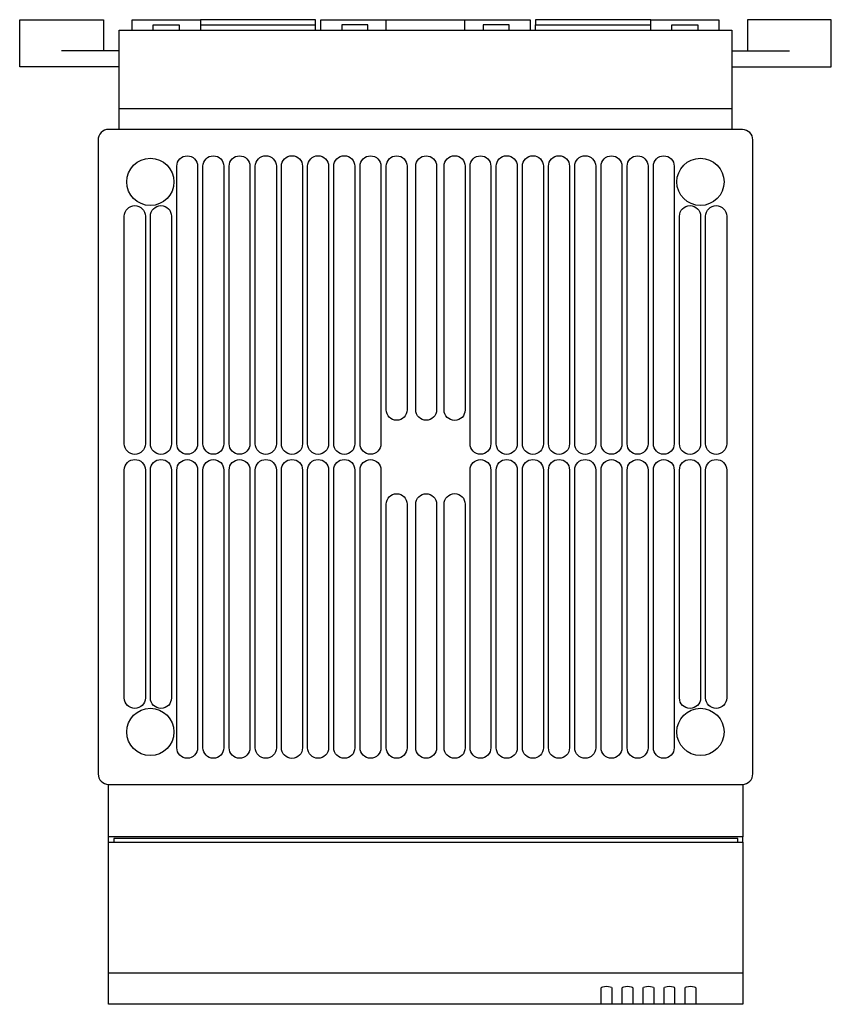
# Model space of a CAD drawing. Header units: millimetres. Extents: x 952 to 1780, y 444 to 1117.
# Tile 2 of 14: x 1262 to 1417, y 483 to 671. Entities that reach past the tile are written whole.
import ezdxf

# ---------------------------------------------------------------- set-up
doc = ezdxf.new("R2010")
doc.units = ezdxf.units.MM
doc.layers.add('PDF_Geometry', color=7, linetype='Continuous')

msp = doc.modelspace()

# ---------------------------------------------------------------- linework, layer by layer
at = {"layer": 'PDF_Geometry', "lineweight": -3}
for points in [[(1280.77, 662.25), (1269.76, 662.25), (1268.62, 662.25), (1267.48, 662.25), (1266.42, 662.25), (1265.44, 662.25), (1264.51, 662.25), (1263.71, 662.25), (1263.03, 662.25), (1262.48, 662.25), (1262.06, 662.25), (1261.84, 662.25), (1261.76, 662.25), (1261.76, 671.23), (1261.84, 671.23), (1262.06, 671.23), (1262.48, 671.23), (1263.03, 671.23), (1263.71, 671.23), (1264.51, 671.23), (1265.44, 671.23), (1266.42, 671.23), (1267.48, 671.23), (1268.62, 671.23), (1269.76, 671.23), (1270.91, 671.23), (1272.01, 671.23), (1273.06, 671.23), (1274.08, 671.23), (1275.01, 671.23), (1275.82, 671.23), (1276.49, 671.23), (1277.04, 671.23), (1277.43, 671.23), (1277.68, 671.23), (1277.76, 671.23), (1277.76, 665.26)], [(1283.27, 669.24), (1283.27, 671.23), (1296.27, 671.23), (1296.27, 669.24)], [(1287.25, 669.24), (1287.25, 670.25), (1292.24, 670.25), (1292.24, 669.24)], [(1318.28, 669.24), (1318.28, 670.25), (1318.28, 671.23), (1296.27, 671.23)], [(1296.27, 670.25), (1318.28, 670.25)], [(1319.26, 669.24), (1319.26, 671.23), (1331.79, 671.23), (1346.78, 671.23), (1359.31, 671.23), (1359.31, 669.24)], [(1328.28, 669.24), (1328.28, 670.25), (1323.28, 670.25), (1323.28, 669.24)], [(1331.79, 669.24), (1331.79, 671.23)], [(1346.78, 669.24), (1346.78, 671.23)], [(1355.29, 669.24), (1355.29, 670.25), (1350.29, 670.25), (1350.29, 669.24)], [(1382.3, 671.23), (1360.28, 671.23), (1360.28, 670.25), (1382.3, 670.25)], [(1360.28, 669.24), (1360.28, 670.25)], [(1382.3, 669.24), (1382.3, 671.23), (1395.3, 671.23), (1395.3, 669.24)], [(1386.32, 669.24), (1386.32, 670.25), (1391.32, 670.25), (1391.32, 669.24)], [(1397.8, 662.25), (1408.81, 662.25), (1409.95, 662.25), (1411.09, 662.25), (1412.15, 662.25), (1413.12, 662.25), (1414.06, 662.25), (1414.86, 662.25), (1415.54, 662.25), (1416.09, 662.25), (1416.51, 662.25), (1416.72, 662.25), (1416.81, 662.25), (1416.81, 671.23), (1416.72, 671.23), (1416.51, 671.23), (1416.09, 671.23), (1415.54, 671.23), (1414.86, 671.23), (1414.06, 671.23), (1413.12, 671.23), (1412.15, 671.23), (1411.09, 671.23), (1409.95, 671.23), (1408.81, 671.23), (1407.66, 671.23), (1406.56, 671.23), (1405.5, 671.23), (1404.49, 671.23), (1403.56, 671.23), (1402.75, 671.23), (1402.07, 671.23), (1401.52, 671.23), (1401.14, 671.23), (1400.89, 671.23), (1400.8, 671.23), (1400.8, 665.26)], [(1280.77, 654.25), (1397.8, 654.25), (1397.8, 650.23), (1280.77, 650.23), (1280.77, 654.25), (1280.77, 669.24), (1397.8, 669.24), (1397.8, 654.25)], [(1280.77, 665.26), (1269.76, 665.26)], [(1397.8, 665.26), (1408.81, 665.26)], [(1399.91, 514.19), (1399.91, 515.2), (1278.74, 515.2), (1278.74, 525.2), (1399.83, 525.2), (1399.91, 525.2), (1399.91, 515.2)], [(1278.74, 514.19), (1278.74, 515.2)], [(1398.94, 514.19), (1398.94, 514.87), (1279.75, 514.87), (1279.75, 514.19)], [(1399.91, 489.17), (1399.91, 487.94), (1399.91, 486.84), (1399.91, 485.86), (1399.91, 485.06), (1399.91, 484.38), (1399.91, 483.87), (1399.91, 483.49), (1399.91, 483.24), (1399.91, 483.2), (1392.93, 483.2), (1372.9, 483.2), (1343.35, 483.2), (1343.26, 483.2), (1343.05, 483.2), (1342.67, 483.2), (1342.16, 483.2), (1341.57, 483.24), (1340.89, 483.24), (1340.13, 483.24), (1339.33, 483.24), (1338.56, 483.24), (1337.8, 483.24), (1337.12, 483.24), (1336.53, 483.2), (1336.02, 483.2), (1335.64, 483.2), (1335.43, 483.2), (1335.35, 483.2), (1278.74, 483.2), (1278.74, 483.24), (1278.74, 483.49), (1278.74, 483.87), (1278.74, 484.38), (1278.74, 485.06), (1278.74, 485.86), (1278.74, 486.84), (1278.74, 487.94), (1278.74, 489.17)]]:
    msp.add_lwpolyline(points, dxfattribs=at)
for points in [[(1280.77, 650.23), (1278.72, 650.27, 0.414214), (1276.75, 648.24), (1276.75, 527.19, 0.414213), (1278.72, 525.2)], [(1399.81, 525.2, 0.414214), (1401.82, 527.19), (1401.82, 648.26, 0.414214), (1399.83, 650.23), (1397.8, 650.23)]]:
    msp.add_lwpolyline(points, format="xyb", dxfattribs=at)
for points in [[(1291.78, 590.23), (1291.78, 643.24, -1), (1295.76, 643.24), (1295.76, 590.23, -1)], [(1296.77, 590.23), (1296.77, 643.24, -1), (1300.75, 643.24), (1300.75, 590.23, -1)], [(1301.77, 590.23), (1301.77, 643.24, -1), (1305.75, 643.24), (1305.75, 590.23, -1)], [(1306.77, 590.23), (1306.77, 643.24, -1), (1310.79, 643.24), (1310.79, 590.23, -1)], [(1311.76, 590.23), (1311.76, 643.24, -1), (1315.79, 643.24), (1315.79, 590.23, -1)], [(1316.76, 590.23), (1316.76, 643.24, -1), (1320.78, 643.24), (1320.78, 590.23, -1)], [(1321.76, 590.23), (1321.76, 643.24, -1), (1325.78, 643.24), (1325.78, 590.23, -1)], [(1326.79, 590.23), (1326.79, 643.24, -1), (1330.77, 643.24), (1330.77, 590.23, -1)], [(1331.79, 596.71), (1331.79, 643.24, -1), (1335.77, 643.24), (1335.77, 596.71, -1)], [(1337.42, 596.71), (1337.42, 643.24, -1), (1341.4, 643.24), (1341.4, 596.71, -1)], [(1342.84, 596.71), (1342.84, 643.24, -1), (1346.86, 643.24), (1346.86, 596.71, -1)], [(1347.79, 590.23), (1347.79, 643.24, -1), (1351.77, 643.24), (1351.77, 590.23, -1)], [(1352.79, 590.23), (1352.79, 643.24, -1), (1356.81, 643.24), (1356.81, 590.23, -1)], [(1357.79, 590.23), (1357.79, 643.24, -1), (1361.81, 643.24), (1361.81, 590.23, -1)], [(1362.78, 590.23), (1362.78, 643.24, -1), (1366.8, 643.24), (1366.8, 590.23, -1)], [(1367.78, 590.23), (1367.78, 643.24, -1), (1371.8, 643.24), (1371.8, 590.23, -1)], [(1372.82, 590.23), (1372.82, 643.24, -1), (1376.8, 643.24), (1376.8, 590.23, -1)], [(1377.81, 590.23), (1377.81, 643.24, -1), (1381.79, 643.24), (1381.79, 590.23, -1)], [(1382.81, 590.23), (1382.81, 643.24, -1), (1386.79, 643.24), (1386.79, 590.23, -1)], [(1281.74, 590.23), (1281.74, 633.71, -1), (1285.77, 633.71), (1285.77, 590.23, -1)], [(1286.74, 590.23), (1286.74, 633.71, -1), (1290.76, 633.71), (1290.76, 590.23, -1)], [(1387.8, 590.23), (1387.8, 633.71, -1), (1391.83, 633.71), (1391.83, 590.23, -1)], [(1392.8, 590.23), (1392.8, 633.71, -1), (1396.82, 633.71), (1396.82, 590.23, -1)], [(1285.77, 585.23), (1285.77, 541.71, -1), (1281.74, 541.71), (1281.74, 585.23, -1)], [(1290.76, 585.23), (1290.76, 541.71, -1), (1286.74, 541.71), (1286.74, 585.23, -1)], [(1295.76, 585.23), (1295.76, 532.18, -1), (1291.78, 532.18), (1291.78, 585.23, -1)], [(1300.75, 585.23), (1300.75, 532.18, -1), (1296.77, 532.18), (1296.77, 585.23, -1)], [(1305.75, 585.23), (1305.75, 532.18, -1), (1301.77, 532.18), (1301.77, 585.23, -1)], [(1310.79, 585.23), (1310.79, 532.18, -1), (1306.77, 532.18), (1306.77, 585.23, -1)], [(1315.79, 585.23), (1315.79, 532.18, -1), (1311.76, 532.18), (1311.76, 585.23, -1)], [(1320.78, 585.23), (1320.78, 532.18, -1), (1316.76, 532.18), (1316.76, 585.23, -1)], [(1325.78, 585.23), (1325.78, 532.18, -1), (1321.76, 532.18), (1321.76, 585.23, -1)], [(1330.77, 585.23), (1330.77, 532.18, -1), (1326.79, 532.18), (1326.79, 585.23, -1)], [(1351.77, 585.23), (1351.77, 532.18, -1), (1347.79, 532.18), (1347.79, 585.23, -1)], [(1356.81, 585.23), (1356.81, 532.18, -1), (1352.79, 532.18), (1352.79, 585.23, -1)], [(1361.81, 585.23), (1361.81, 532.18, -1), (1357.79, 532.18), (1357.79, 585.23, -1)], [(1366.8, 585.23), (1366.8, 532.18, -1), (1362.78, 532.18), (1362.78, 585.23, -1)], [(1371.8, 585.23), (1371.8, 532.18, -1), (1367.78, 532.18), (1367.78, 585.23, -1)], [(1376.8, 585.23), (1376.8, 532.18, -1), (1372.82, 532.18), (1372.82, 585.23, -1)], [(1381.79, 585.23), (1381.79, 532.18, -1), (1377.81, 532.18), (1377.81, 585.23, -1)], [(1386.79, 585.23), (1386.79, 532.18, -1), (1382.81, 532.18), (1382.81, 585.23, -1)], [(1391.83, 585.23), (1391.83, 541.71, -1), (1387.8, 541.71), (1387.8, 585.23, -1)], [(1396.82, 585.23), (1396.82, 541.71, -1), (1392.8, 541.71), (1392.8, 585.23, -1)], [(1335.77, 578.71), (1335.77, 532.18, -1), (1331.79, 532.18), (1331.79, 578.71, -1)], [(1341.4, 578.71), (1341.4, 532.18, -1), (1337.42, 532.18), (1337.42, 578.71, -1)], [(1346.86, 578.71), (1346.86, 532.18, -1), (1342.84, 532.18), (1342.84, 578.71, -1)]]:
    msp.add_lwpolyline(points, format="xyb", close=True, dxfattribs=at)
for points in [[(1399.91, 514.19), (1399.91, 489.17), (1278.74, 489.17), (1278.74, 514.19)], [(1372.86, 483.24), (1372.86, 483.49), (1372.86, 483.92), (1372.86, 484.55), (1372.86, 485.35), (1372.86, 486.37), (1372.94, 486.46), (1373.16, 486.54), (1373.49, 486.58), (1373.88, 486.63), (1374.26, 486.58), (1374.59, 486.54), (1374.81, 486.46), (1374.89, 486.37), (1374.89, 485.35), (1374.89, 484.55), (1374.89, 483.92), (1374.89, 483.49), (1374.89, 483.24), (1374.81, 483.24), (1374.59, 483.24), (1374.26, 483.2), (1373.88, 483.2), (1373.49, 483.2), (1373.16, 483.24), (1372.94, 483.24)], [(1376.88, 483.24), (1376.88, 483.49), (1376.88, 483.92), (1376.88, 484.55), (1376.88, 485.35), (1376.88, 486.37), (1376.97, 486.46), (1377.18, 486.54), (1377.47, 486.58), (1377.86, 486.63), (1378.28, 486.58), (1378.57, 486.54), (1378.79, 486.46), (1378.87, 486.37), (1378.87, 485.35), (1378.87, 484.55), (1378.87, 483.92), (1378.87, 483.49), (1378.87, 483.24), (1378.79, 483.24), (1378.57, 483.24), (1378.28, 483.2), (1377.86, 483.2), (1377.47, 483.2), (1377.18, 483.24), (1376.97, 483.24)], [(1380.86, 483.24), (1380.86, 483.49), (1380.86, 483.92), (1380.86, 484.55), (1380.86, 485.35), (1380.86, 486.37), (1380.95, 486.46), (1381.16, 486.54), (1381.5, 486.58), (1381.88, 486.63), (1382.26, 486.58), (1382.6, 486.54), (1382.81, 486.46), (1382.89, 486.37), (1382.89, 485.35), (1382.89, 484.55), (1382.89, 483.92), (1382.89, 483.49), (1382.89, 483.24), (1382.81, 483.24), (1382.6, 483.24), (1382.26, 483.2), (1381.88, 483.2), (1381.5, 483.2), (1381.16, 483.24), (1380.95, 483.24)], [(1384.88, 483.24), (1384.88, 483.49), (1384.88, 483.92), (1384.88, 484.55), (1384.88, 485.35), (1384.88, 486.37), (1384.97, 486.46), (1385.18, 486.54), (1385.48, 486.58), (1385.9, 486.63), (1386.28, 486.58), (1386.58, 486.54), (1386.79, 486.46), (1386.87, 486.37), (1386.87, 485.35), (1386.87, 484.55), (1386.87, 483.92), (1386.87, 483.49), (1386.87, 483.24), (1386.79, 483.24), (1386.58, 483.24), (1386.28, 483.2), (1385.9, 483.2), (1385.48, 483.2), (1385.18, 483.24), (1384.97, 483.24)], [(1388.86, 483.24), (1388.86, 483.49), (1388.86, 483.92), (1388.86, 484.55), (1388.86, 485.35), (1388.86, 486.37), (1388.95, 486.46), (1389.16, 486.54), (1389.5, 486.58), (1389.88, 486.63), (1390.26, 486.58), (1390.6, 486.54), (1390.81, 486.46), (1390.9, 486.37), (1390.9, 485.35), (1390.9, 484.55), (1390.9, 483.92), (1390.9, 483.49), (1390.9, 483.24), (1390.81, 483.24), (1390.6, 483.24), (1390.26, 483.2), (1389.88, 483.2), (1389.5, 483.2), (1389.16, 483.24), (1388.95, 483.24)]]:
    msp.add_lwpolyline(points, close=True, dxfattribs=at)
for centre in [(1286.72, 640.25), (1391.81, 640.25), (1286.72, 535.21), (1391.81, 535.21)]:
    msp.add_circle(centre, 4.51, dxfattribs=at)

doc.saveas('drawing.dxf')
